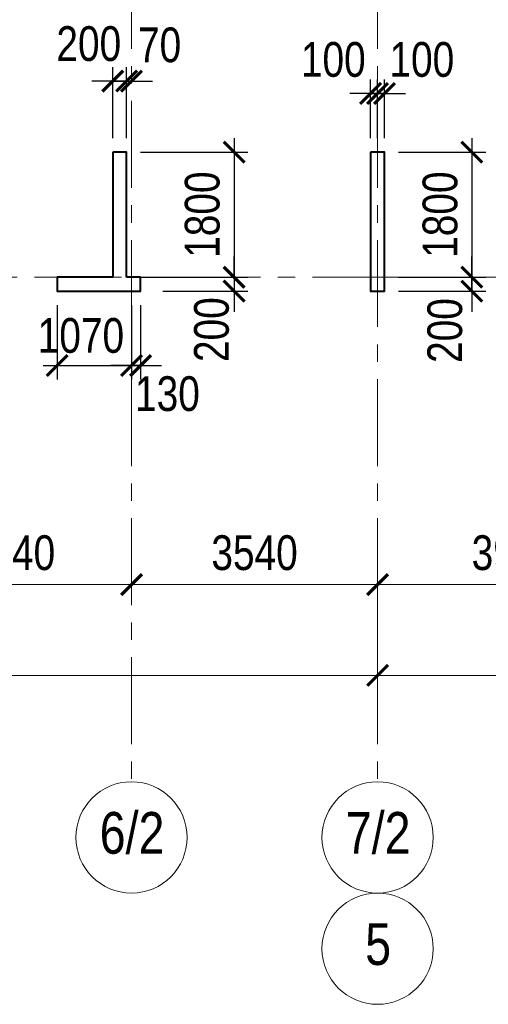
# Model space of a CAD drawing. Extents: x -8631841 to -8525813, y 4017860 to 4564755.
# Tile 79 of 112: x -8585631 to -8578889, y 4440384 to 4454546. Entities that reach past the tile are written whole.
import ezdxf
from ezdxf.enums import TextEntityAlignment as Align

# ---------------------------------------------------------------- set-up
doc = ezdxf.new("R2010")
doc.units = 0
doc.header["$LTSCALE"] = 1000
doc.header["$MEASUREMENT"] = 0
doc.linetypes.add('CENTER', pattern=[2, 1.25, -0.25, 0.25, -0.25])
for name, color, linetype, lineweight in [('СК-040-С(тены)', 12, 'Continuous', 40), ('СК-043-С-ПИЛОНЫ', 5, 'Continuous', 40), ('СК-100-О(си)', 7, 'CENTER', 15), ('СК-100-О(си)_имя', 7, 'CENTER', 15), ('СК-110-О-РАЗМЕРЫ', 7, 'Continuous', 15), ('СК-300-Р(азмеры)', 7, 'Continuous', 20), ('СК-343-Р-КОЛОННЫ', 7, 'Continuous', 13)]:
    doc.layers.add(name, color=color, linetype=linetype, lineweight=lineweight)
doc.styles.add('RUSS', font='arial.ttf', dxfattribs={"width": 0.8})
doc.dimstyles.new('100-200', dxfattribs={"dimscale": 0, "dimtxt": 500, "dimasz": 300, "dimexe": 200, "dimexo": 200, "dimgap": 200, "dimtad": 1, "dimdec": 0, "dimzin": 0, "dimdsep": 46, "dimtxsty": 'RUSS', "dimblk": 'ARCHTICK', "dimcen": 0.096, "dimdle": 200, "dimclrd": 7, "dimclre": 7, "dimclrt": 256, "dimadec": 0, "dimazin": 0, "dimtfac": 1, "dimtdec": 0, "dimtmove": 2, "dimatfit": 3, "dimldrblk": 'OBLIQUE', "dimfxl": 1, "dimtolj": 1, "dimtzin": 0, "dimarcsym": 0})

# ---------------------------------------------------------------- blocks, each defined once
blk = doc.blocks.new('_ArchTick')
at = {"color": 0, "linetype": 'ByBlock', "const_width": 0.15}
blk.add_lwpolyline([(-0.5, -0.5), (0.5, 0.5)], dxfattribs=at)
blk = doc.blocks.new('*D139')
at = {"layer": 'Defpoints', "color": 0, "transparency": 16777216}
for p in [(-28730, -3370), (-25290, -3370), (-25290, -4421)]:
    blk.add_point(p, dxfattribs=at)
at = {"layer": 'СК-110-О-РАЗМЕРЫ', "color": 7, "lineweight": -2, "transparency": 16777216}
for p, q in [((-28730, -3570), (-28730, -4621)), ((-25290, -3570), (-25290, -4621)), ((-28930, -4421), (-25090, -4421))]:
    blk.add_line(p, q, dxfattribs=at)
at = {"layer": 'СК-110-О-РАЗМЕРЫ', "color": 7, "lineweight": -2, "transparency": 16777216, "xscale": 300, "yscale": 300, "zscale": 300, "rotation": 180}
blk.add_blockref('_ArchTick', (-28730, -4421), dxfattribs=at)
at = {"layer": 'СК-110-О-РАЗМЕРЫ', "color": 7, "lineweight": -2, "transparency": 16777216, "xscale": 300, "yscale": 300, "zscale": 300}
blk.add_blockref('_ArchTick', (-25290, -4421), dxfattribs=at)
at = {"layer": 'СК-110-О-РАЗМЕРЫ', "transparency": 16777216, "insert": (-27010, -3965), "char_height": 500, "attachment_point": 5, "style": 'RUSS'}
blk.add_mtext('\\A1;3440', dxfattribs=at)
blk = doc.blocks.new('_Oblique')
at = {"color": 0, "linetype": 'ByBlock', "lineweight": -2}
blk.add_line((-0.5, -0.5), (0.5, 0.5), dxfattribs=at)
blk = doc.blocks.new('*D140')
at = {"layer": 'Defpoints', "color": 0, "transparency": 16777216}
for p in [(-25290, -3370), (-21750, -3370), (-25290, -4421)]:
    blk.add_point(p, dxfattribs=at)
at = {"layer": 'СК-110-О-РАЗМЕРЫ', "color": 7, "lineweight": -2, "transparency": 16777216}
for p, q in [((-25290, -3570), (-25290, -4621)), ((-21750, -3570), (-21750, -4621)), ((-21550, -4421), (-25490, -4421))]:
    blk.add_line(p, q, dxfattribs=at)
at = {"layer": 'СК-110-О-РАЗМЕРЫ', "color": 7, "lineweight": -2, "transparency": 16777216, "xscale": 300, "yscale": 300, "zscale": 300, "rotation": 180}
blk.add_blockref('_ArchTick', (-25290, -4421), dxfattribs=at)
at = {"layer": 'СК-110-О-РАЗМЕРЫ', "color": 7, "lineweight": -2, "transparency": 16777216, "xscale": 300, "yscale": 300, "zscale": 300}
blk.add_blockref('_ArchTick', (-21750, -4421), dxfattribs=at)
at = {"layer": 'СК-110-О-РАЗМЕРЫ', "transparency": 16777216, "insert": (-23520, -3965), "char_height": 500, "attachment_point": 5, "style": 'RUSS'}
blk.add_mtext('\\A1;3540', dxfattribs=at)
blk = doc.blocks.new('*D141')
at = {"layer": 'Defpoints', "color": 0, "transparency": 16777216}
for p in [(-21750, -3370), (-17800, -3370), (-17800, -4421)]:
    blk.add_point(p, dxfattribs=at)
at = {"layer": 'СК-110-О-РАЗМЕРЫ', "color": 7, "lineweight": -2, "transparency": 16777216}
for p, q in [((-21750, -3570), (-21750, -4621)), ((-17800, -3570), (-17800, -4621)), ((-21950, -4421), (-17600, -4421))]:
    blk.add_line(p, q, dxfattribs=at)
at = {"layer": 'СК-110-О-РАЗМЕРЫ', "color": 7, "lineweight": -2, "transparency": 16777216, "xscale": 300, "yscale": 300, "zscale": 300, "rotation": 180}
blk.add_blockref('_ArchTick', (-21750, -4421), dxfattribs=at)
at = {"layer": 'СК-110-О-РАЗМЕРЫ', "color": 7, "lineweight": -2, "transparency": 16777216, "xscale": 300, "yscale": 300, "zscale": 300}
blk.add_blockref('_ArchTick', (-17800, -4421), dxfattribs=at)
at = {"layer": 'СК-110-О-РАЗМЕРЫ', "transparency": 16777216, "insert": (-19775, -3965), "char_height": 500, "attachment_point": 5, "style": 'RUSS'}
blk.add_mtext('\\A1;3950', dxfattribs=at)
blk = doc.blocks.new('*D151')
at = {"layer": 'Defpoints', "color": 0, "transparency": 16777216}
for p in [(-43920, -3521), (-21750, -3521), (-21750, -5726)]:
    blk.add_point(p, dxfattribs=at)
at = {"layer": 'СК-110-О-РАЗМЕРЫ', "color": 7, "lineweight": -2, "transparency": 16777216}
for p, q in [((-43920, -3721), (-43920, -5926)), ((-21750, -3721), (-21750, -5926)), ((-44120, -5726), (-21550, -5726))]:
    blk.add_line(p, q, dxfattribs=at)
at = {"layer": 'СК-110-О-РАЗМЕРЫ', "color": 7, "lineweight": -2, "transparency": 16777216, "xscale": 300, "yscale": 300, "zscale": 300, "rotation": 180}
blk.add_blockref('_ArchTick', (-43920, -5726), dxfattribs=at)
at = {"layer": 'СК-110-О-РАЗМЕРЫ', "color": 7, "lineweight": -2, "transparency": 16777216, "xscale": 300, "yscale": 300, "zscale": 300}
blk.add_blockref('_ArchTick', (-21750, -5726), dxfattribs=at)
at = {"layer": 'СК-110-О-РАЗМЕРЫ', "transparency": 16777216, "insert": (-32835, -5271), "char_height": 500, "attachment_point": 5, "style": 'RUSS'}
blk.add_mtext('\\A1;22170', dxfattribs=at)
blk = doc.blocks.new('*D152')
at = {"layer": 'Defpoints', "color": 0, "transparency": 16777216}
for p in [(-21750, -3521), (1610, -3521), (-21750, -5726)]:
    blk.add_point(p, dxfattribs=at)
at = {"layer": 'СК-110-О-РАЗМЕРЫ', "color": 7, "lineweight": -2, "transparency": 16777216}
for p, q in [((-21750, -3721), (-21750, -5926)), ((1610, -3721), (1610, -5926)), ((1810, -5726), (-21950, -5726))]:
    blk.add_line(p, q, dxfattribs=at)
at = {"layer": 'СК-110-О-РАЗМЕРЫ', "color": 7, "lineweight": -2, "transparency": 16777216, "xscale": 300, "yscale": 300, "zscale": 300, "rotation": 180}
blk.add_blockref('_ArchTick', (-21750, -5726), dxfattribs=at)
at = {"layer": 'СК-110-О-РАЗМЕРЫ', "color": 7, "lineweight": -2, "transparency": 16777216, "xscale": 300, "yscale": 300, "zscale": 300}
blk.add_blockref('_ArchTick', (1610, -5726), dxfattribs=at)
at = {"layer": 'СК-110-О-РАЗМЕРЫ', "transparency": 16777216, "insert": (-10070, -5271), "char_height": 500, "attachment_point": 5, "style": 'RUSS'}
blk.add_mtext('\\A1;23360', dxfattribs=at)
blk = doc.blocks.new('*D318')
at = {"layer": 'Defpoints', "color": 0, "transparency": 16777216}
for p in [(-8583770, 4450842), (-8583770, 4450642), (-8582547, 4450642)]:
    blk.add_point(p, dxfattribs=at)
at = {"layer": 'СК-110-О-РАЗМЕРЫ', "color": 7, "lineweight": -2, "transparency": 16777216}
for p, q in [((-8582547, 4450842), (-8582547, 4451142)), ((-8583570, 4450842), (-8582347, 4450842)), ((-8582547, 4450842), (-8582547, 4450642)), ((-8583570, 4450642), (-8582347, 4450642)), ((-8582547, 4450642), (-8582547, 4450342))]:
    blk.add_line(p, q, dxfattribs=at)
at = {"layer": 'СК-110-О-РАЗМЕРЫ', "color": 7, "lineweight": -2, "transparency": 16777216, "xscale": 300, "yscale": 300, "zscale": 300}
for p, rotation in [((-8582547, 4450842), 270), ((-8582547, 4450642), 90)]:
    blk.add_blockref('_ArchTick', p, dxfattribs=dict(at, rotation=rotation))
at = {"layer": 'СК-110-О-РАЗМЕРЫ', "transparency": 16777216, "insert": (-8582869, 4450088), "char_height": 500, "attachment_point": 5, "rotation": 90, "style": 'RUSS'}
blk.add_mtext('\\A1;200', dxfattribs=at)
blk = doc.blocks.new('*D297')
at = {"layer": 'Defpoints', "color": 0, "transparency": 16777216}
for p in [(-8580382, 4452642), (-8580382, 4450842), (-8579126, 4450842)]:
    blk.add_point(p, dxfattribs=at)
at = {"layer": 'СК-343-Р-КОЛОННЫ', "color": 7, "lineweight": -2, "transparency": 16777216}
for p, q in [((-8579126, 4452842), (-8579126, 4450642)), ((-8580182, 4452642), (-8578926, 4452642)), ((-8580182, 4450842), (-8578926, 4450842))]:
    blk.add_line(p, q, dxfattribs=at)
at = {"layer": 'СК-343-Р-КОЛОННЫ', "color": 7, "lineweight": -2, "transparency": 16777216, "xscale": 300, "yscale": 300, "zscale": 300}
for p, rotation in [((-8579126, 4452642), 90), ((-8579126, 4450842), 270)]:
    blk.add_blockref('_ArchTick', p, dxfattribs=dict(at, rotation=rotation))
at = {"layer": 'СК-343-Р-КОЛОННЫ', "transparency": 16777216, "insert": (-8579581, 4451742), "char_height": 500, "attachment_point": 5, "rotation": 90, "style": 'RUSS'}
blk.add_mtext('\\A1;1800', dxfattribs=at)
blk = doc.blocks.new('*D273')
at = {"layer": 'Defpoints', "color": 0, "transparency": 16777216}
for p in [(-8580382, 4450842), (-8579126, 4450842), (-8580382, 4450642)]:
    blk.add_point(p, dxfattribs=at)
at = {"layer": 'СК-343-Р-КОЛОННЫ', "color": 7, "lineweight": -2, "transparency": 16777216}
for p, q in [((-8579126, 4450842), (-8579126, 4451142)), ((-8580182, 4450842), (-8578926, 4450842)), ((-8579126, 4450642), (-8579126, 4450842)), ((-8580182, 4450642), (-8578926, 4450642)), ((-8579126, 4450642), (-8579126, 4450342))]:
    blk.add_line(p, q, dxfattribs=at)
at = {"layer": 'СК-343-Р-КОЛОННЫ', "color": 7, "lineweight": -2, "transparency": 16777216, "xscale": 300, "yscale": 300, "zscale": 300}
for p, rotation in [((-8579126, 4450842), 270), ((-8579126, 4450642), 90)]:
    blk.add_blockref('_ArchTick', p, dxfattribs=dict(at, rotation=rotation))
at = {"layer": 'СК-343-Р-КОЛОННЫ', "transparency": 16777216, "insert": (-8579512, 4450075), "char_height": 500, "attachment_point": 5, "rotation": 90, "style": 'RUSS'}
blk.add_mtext('\\A1;200', dxfattribs=at)
blk = doc.blocks.new('*D274')
at = {"layer": 'Defpoints', "color": 0, "transparency": 16777216}
for p in [(-8580482, 4453485), (-8580582, 4452642), (-8580482, 4452642)]:
    blk.add_point(p, dxfattribs=at)
at = {"layer": 'СК-343-Р-КОЛОННЫ', "color": 7, "lineweight": -2, "transparency": 16777216}
for p, q in [((-8580582, 4452842), (-8580582, 4453685)), ((-8580482, 4452842), (-8580482, 4453685)), ((-8580582, 4453485), (-8580882, 4453485)), ((-8580582, 4453485), (-8580482, 4453485)), ((-8580482, 4453485), (-8580182, 4453485))]:
    blk.add_line(p, q, dxfattribs=at)
at = {"layer": 'СК-343-Р-КОЛОННЫ', "color": 7, "lineweight": -2, "transparency": 16777216, "xscale": 300, "yscale": 300, "zscale": 300}
blk.add_blockref('_ArchTick', (-8580582, 4453485), dxfattribs=at)
at = {"layer": 'СК-343-Р-КОЛОННЫ', "color": 7, "lineweight": -2, "transparency": 16777216, "xscale": 300, "yscale": 300, "zscale": 300, "rotation": 180}
blk.add_blockref('_ArchTick', (-8580482, 4453485), dxfattribs=at)
at = {"layer": 'СК-343-Р-КОЛОННЫ', "transparency": 16777216, "insert": (-8581119, 4453971), "char_height": 500, "attachment_point": 5, "style": 'RUSS'}
blk.add_mtext('\\A1;100', dxfattribs=at)
blk = doc.blocks.new('*D275')
at = {"layer": 'Defpoints', "color": 0, "transparency": 16777216}
for p in [(-8580482, 4453485), (-8580482, 4452642), (-8580382, 4452642)]:
    blk.add_point(p, dxfattribs=at)
at = {"layer": 'СК-343-Р-КОЛОННЫ', "color": 7, "lineweight": -2, "transparency": 16777216}
for p, q in [((-8580482, 4452842), (-8580482, 4453685)), ((-8580382, 4452842), (-8580382, 4453685)), ((-8580482, 4453485), (-8580782, 4453485)), ((-8580382, 4453485), (-8580482, 4453485)), ((-8580382, 4453485), (-8580082, 4453485))]:
    blk.add_line(p, q, dxfattribs=at)
at = {"layer": 'СК-343-Р-КОЛОННЫ', "color": 7, "lineweight": -2, "transparency": 16777216, "xscale": 300, "yscale": 300, "zscale": 300}
blk.add_blockref('_ArchTick', (-8580482, 4453485), dxfattribs=at)
at = {"layer": 'СК-343-Р-КОЛОННЫ', "color": 7, "lineweight": -2, "transparency": 16777216, "xscale": 300, "yscale": 300, "zscale": 300, "rotation": 180}
blk.add_blockref('_ArchTick', (-8580382, 4453485), dxfattribs=at)
at = {"layer": 'СК-343-Р-КОЛОННЫ', "transparency": 16777216, "insert": (-8579845, 4453971), "char_height": 500, "attachment_point": 5, "style": 'RUSS'}
blk.add_mtext('\\A1;100', dxfattribs=at)
blk = doc.blocks.new('*D235')
at = {"layer": 'Defpoints', "color": 0, "transparency": 16777216}
for p in [(-8584092, 4452641), (-8584092, 4450842), (-8582547, 4450842)]:
    blk.add_point(p, dxfattribs=at)
at = {"layer": 'СК-343-Р-КОЛОННЫ', "color": 7, "lineweight": -2, "transparency": 16777216}
for p, q in [((-8582547, 4452841), (-8582547, 4450642)), ((-8583892, 4452641), (-8582347, 4452641)), ((-8583892, 4450842), (-8582347, 4450842))]:
    blk.add_line(p, q, dxfattribs=at)
at = {"layer": 'СК-343-Р-КОЛОННЫ', "color": 7, "lineweight": -2, "transparency": 16777216, "xscale": 300, "yscale": 300, "zscale": 300}
for p, rotation in [((-8582547, 4452641), 90), ((-8582547, 4450842), 270)]:
    blk.add_blockref('_ArchTick', p, dxfattribs=dict(at, rotation=rotation))
at = {"layer": 'СК-343-Р-КОЛОННЫ', "transparency": 16777216, "insert": (-8583002, 4451742), "char_height": 500, "attachment_point": 5, "rotation": 90, "style": 'RUSS'}
blk.add_mtext('\\A1;1800', dxfattribs=at)
blk = doc.blocks.new('*D236')
at = {"layer": 'Defpoints', "color": 0, "transparency": 16777216}
for p in [(-8584092, 4453663), (-8584292, 4452641), (-8584092, 4452641)]:
    blk.add_point(p, dxfattribs=at)
at = {"layer": 'СК-343-Р-КОЛОННЫ', "color": 7, "lineweight": -2, "transparency": 16777216}
for p, q in [((-8584292, 4452841), (-8584292, 4453863)), ((-8584092, 4452841), (-8584092, 4453863)), ((-8584292, 4453663), (-8584592, 4453663)), ((-8584292, 4453663), (-8584092, 4453663)), ((-8584092, 4453663), (-8583792, 4453663))]:
    blk.add_line(p, q, dxfattribs=at)
at = {"layer": 'СК-343-Р-КОЛОННЫ', "color": 7, "lineweight": -2, "transparency": 16777216, "xscale": 300, "yscale": 300, "zscale": 300}
blk.add_blockref('_ArchTick', (-8584292, 4453663), dxfattribs=at)
at = {"layer": 'СК-343-Р-КОЛОННЫ', "color": 7, "lineweight": -2, "transparency": 16777216, "xscale": 300, "yscale": 300, "zscale": 300, "rotation": 180}
blk.add_blockref('_ArchTick', (-8584092, 4453663), dxfattribs=at)
at = {"layer": 'СК-343-Р-КОЛОННЫ', "transparency": 16777216, "insert": (-8584637, 4454199), "char_height": 500, "attachment_point": 5, "style": 'RUSS'}
blk.add_mtext('\\A1;200', dxfattribs=at)
blk = doc.blocks.new('*D237')
at = {"layer": 'Defpoints', "color": 0, "transparency": 16777216}
for p in [(-8584022, 4453663), (-8584022, 4453663), (-8584092, 4452641)]:
    blk.add_point(p, dxfattribs=at)
at = {"layer": 'СК-343-Р-КОЛОННЫ', "color": 7, "lineweight": -2, "transparency": 16777216}
for p, q in [((-8584092, 4452841), (-8584092, 4453863)), ((-8584092, 4453663), (-8584392, 4453663)), ((-8584092, 4453663), (-8584022, 4453663)), ((-8584022, 4453663), (-8583722, 4453663))]:
    blk.add_line(p, q, dxfattribs=at)
at = {"layer": 'СК-343-Р-КОЛОННЫ', "color": 7, "lineweight": -2, "transparency": 16777216, "xscale": 300, "yscale": 300, "zscale": 300}
blk.add_blockref('_ArchTick', (-8584092, 4453663), dxfattribs=at)
at = {"layer": 'СК-343-Р-КОЛОННЫ', "color": 7, "lineweight": -2, "transparency": 16777216, "xscale": 300, "yscale": 300, "zscale": 300, "rotation": 180}
blk.add_blockref('_ArchTick', (-8584022, 4453663), dxfattribs=at)
at = {"layer": 'СК-343-Р-КОЛОННЫ', "transparency": 16777216, "insert": (-8583618, 4454181), "char_height": 500, "attachment_point": 5, "style": 'RUSS'}
blk.add_mtext('\\A1;70', dxfattribs=at)
blk = doc.blocks.new('*D240')
at = {"layer": 'Defpoints', "color": 0, "transparency": 16777216}
for p in [(-8585092, 4450642), (-8584022, 4450642), (-8584022, 4449571)]:
    blk.add_point(p, dxfattribs=at)
at = {"layer": 'СК-343-Р-КОЛОННЫ', "color": 7, "lineweight": -2, "transparency": 16777216}
for p, q in [((-8585092, 4450442), (-8585092, 4449371)), ((-8584022, 4450442), (-8584022, 4449371)), ((-8585292, 4449571), (-8583822, 4449571))]:
    blk.add_line(p, q, dxfattribs=at)
at = {"layer": 'СК-343-Р-КОЛОННЫ', "color": 7, "lineweight": -2, "transparency": 16777216, "xscale": 300, "yscale": 300, "zscale": 300, "rotation": 180}
blk.add_blockref('_ArchTick', (-8585092, 4449571), dxfattribs=at)
at = {"layer": 'СК-343-Р-КОЛОННЫ', "color": 7, "lineweight": -2, "transparency": 16777216, "xscale": 300, "yscale": 300, "zscale": 300}
blk.add_blockref('_ArchTick', (-8584022, 4449571), dxfattribs=at)
at = {"layer": 'СК-343-Р-КОЛОННЫ', "transparency": 16777216, "insert": (-8584750, 4450001), "char_height": 500, "attachment_point": 5, "style": 'RUSS'}
blk.add_mtext('\\A1;1070', dxfattribs=at)
blk = doc.blocks.new('*D241')
at = {"layer": 'Defpoints', "color": 0, "transparency": 16777216}
for p in [(-8584022, 4450642), (-8583892, 4450642), (-8584022, 4449571)]:
    blk.add_point(p, dxfattribs=at)
at = {"layer": 'СК-343-Р-КОЛОННЫ', "color": 7, "lineweight": -2, "transparency": 16777216}
for p, q in [((-8584022, 4450442), (-8584022, 4449371)), ((-8583892, 4450442), (-8583892, 4449371)), ((-8584022, 4449571), (-8584322, 4449571)), ((-8583892, 4449571), (-8584022, 4449571)), ((-8583892, 4449571), (-8583592, 4449571))]:
    blk.add_line(p, q, dxfattribs=at)
at = {"layer": 'СК-343-Р-КОЛОННЫ', "color": 7, "lineweight": -2, "transparency": 16777216, "xscale": 300, "yscale": 300, "zscale": 300}
blk.add_blockref('_ArchTick', (-8584022, 4449571), dxfattribs=at)
at = {"layer": 'СК-343-Р-КОЛОННЫ', "color": 7, "lineweight": -2, "transparency": 16777216, "xscale": 300, "yscale": 300, "zscale": 300, "rotation": 180}
blk.add_blockref('_ArchTick', (-8583892, 4449571), dxfattribs=at)
at = {"layer": 'СК-343-Р-КОЛОННЫ', "transparency": 16777216, "insert": (-8583505, 4449164), "char_height": 500, "attachment_point": 5, "style": 'RUSS'}
blk.add_mtext('\\A1;130', dxfattribs=at)
blk = doc.blocks.new('8-11')
at = {"layer": 'СК-040-С(тены)'}
for points in [[(18360, 0), (17560, 0), (17560, -200), (18760, -200), (18760, 0)], [(18760, 0), (18560, 0)]]:
    blk.add_lwpolyline(points, dxfattribs=at)
at = {"layer": 'СК-043-С-ПИЛОНЫ'}
for points in [[(18360, 1800), (18360, 0)], [(18560, 0), (18560, 1800), (18360, 1800)], [(22070, 1800), (22070, -200), (22270, -200), (22270, 1800), (22070, 1800)], [(18360, -200), (18360, -200), (18560, -200), (18560, -200)]]:
    blk.add_lwpolyline(points, dxfattribs=at)
blk = doc.blocks.new('оси')
at = {"layer": 'СК-100-О(си)'}
for p, q in [((-25290.2, 18534.9), (-25290.2, -7257.5)), ((-21750, 18534.9), (-21750, -7257.5)), ((-46685.3, 0), (6554.2, 0))]:
    blk.add_line(p, q, dxfattribs=at)
at = {"layer": 'СК-100-О(си)', "linetype": 'Continuous'}
for centre in [(-25290.2, -8057.5), (-21750, -8057.5), (-21750, -9657.5)]:
    blk.add_circle(centre, 800, dxfattribs=at)
at = {"layer": 'СК-100-О(си)_имя', "style": 'RUSS', "width": 0.8}
for s, p in [('6/2', (-25282.4, -7991.8)), ('7/2', (-21742.2, -7991.8)), ('5', (-21742.2, -9591.8))]:
    blk.add_text(s, height=600, dxfattribs=at).set_placement(p, align=Align.MIDDLE_CENTER)
at = {"layer": 'СК-110-О-РАЗМЕРЫ'}
for base, p1, p2, picture, middle in [((-25290.2, -4420.6), (-28729.8, -3369.7), (-25290.2, -3369.7), '*D139', (-27010, -3965.1)), ((-17800, -4420.6), (-21750, -3369.7), (-17800, -3369.7), '*D141', (-19775, -3965.1)), ((-21750, -5726.1), (-43920.2, -3520.6), (-21750, -3520.6), '*D151', (-32835.1, -5270.8))]:
    dim = blk.add_linear_dim(base=base, p1=p1, p2=p2, dimstyle='100-200', override={"dimscale": 1}, dxfattribs=at)
    dim.commit()
    dim.dimension.update_dxf_attribs({"geometry": picture, "text_midpoint": middle})
for base, p1, p2, picture, middle in [((-25290.2, -4420.6), (-21750, -3369.7), (-25290.2, -3369.7), '*D140', (-23520.1, -3965.1)), ((-21750, -5726.1), (1610, -3520.6), (-21750, -3520.6), '*D152', (-10070, -5270.7))]:
    dim = blk.add_linear_dim(base=base, p1=p1, p2=p2, angle=180, dimstyle='100-200', override={"dimscale": 1}, dxfattribs=at)
    dim.commit()
    dim.dimension.update_dxf_attribs({"geometry": picture, "text_midpoint": middle})
blk = doc.blocks.new('A$C858fb3ef')
at = {"layer": 'СК-300-Р(азмеры)'}
blk.add_blockref('оси', (0, 0), dxfattribs=at)
blk = doc.blocks.new('A$C573b34c5')
blk.add_blockref('A$C858fb3ef', (0, 0))

msp = doc.modelspace()

# ---------------------------------------------------------------- block references
at = {"layer": 'СК-043-С-ПИЛОНЫ'}
msp.add_blockref('8-11', (-8602652.1, 4450841.8), dxfattribs=at)
at = {"layer": 'СК-300-Р(азмеры)'}
msp.add_blockref('A$C573b34c5', (-8558731.8, 4450841.8), dxfattribs=at)

# ---------------------------------------------------------------- dimensions: what is measured, and where the dimension line sits
at = {"layer": 'СК-110-О-РАЗМЕРЫ'}
dim = msp.add_linear_dim(base=(-8582547.3, 4450642), p1=(-8583770, 4450842), p2=(-8583770, 4450642), angle=90, dimstyle='100-200', override={"dimscale": 1}, dxfattribs=at)
dim.commit()
dim.dimension.update_dxf_attribs({"geometry": '*D318', "text_midpoint": (-8582868.5, 4450088.4), "dimtype": 160})
at = {"layer": 'СК-343-Р-КОЛОННЫ'}
for base, p1, p2, picture, middle in [((-8584092, 4453663), (-8584292, 4452641.4), (-8584092, 4452641.4), '*D236', (-8584637.2, 4454199.3)), ((-8584022.1, 4453663), (-8584092, 4452641.4), (-8584022.1, 4453663), '*D237', (-8583617.6, 4454181.4)), ((-8580481.8, 4453485.1), (-8580581.9, 4452641.7), (-8580481.8, 4452641.7), '*D274', (-8581118.8, 4453971.4)), ((-8584022.1, 4449571.5), (-8585092.1, 4450641.9), (-8584022.1, 4450641.9), '*D240', (-8584749.9, 4450001.1)), ((-8584022.1, 4449571.5), (-8583892.1, 4450641.9), (-8584022.1, 4450641.9), '*D241', (-8583505.3, 4449163.9))]:
    dim = msp.add_linear_dim(base=base, p1=p1, p2=p2, dimstyle='100-200', override={"dimscale": 1}, dxfattribs=at)
    dim.commit()
    dim.dimension.update_dxf_attribs({"geometry": picture, "text_midpoint": middle, "dimtype": 160})
for base, p1, p2, angle, picture, middle in [((-8580481.8, 4453485.1), (-8580381.7, 4452641.7), (-8580481.8, 4452641.7), 180, '*D275', (-8579844.9, 4453971.4)), ((-8579126, 4450841.8), (-8580381.9, 4450641.9), (-8580381.9, 4450841.8), 90, '*D273', (-8579511.7, 4450074.9))]:
    dim = msp.add_linear_dim(base=base, p1=p1, p2=p2, angle=angle, dimstyle='100-200', override={"dimscale": 1}, dxfattribs=at)
    dim.commit()
    dim.dimension.update_dxf_attribs({"geometry": picture, "text_midpoint": middle, "dimtype": 160})
for base, p1, p2, picture, middle in [((-8582547.0407, 4450841.8599), (-8584092.0448, 4452641.426), (-8584092.0433, 4450841.8599), '*D235', (-8583002.3272, 4451741.643)), ((-8579126, 4450841.8), (-8580381.9, 4452641.7), (-8580381.9, 4450841.8), '*D297', (-8579581.3, 4451741.7))]:
    dim = msp.add_linear_dim(base=base, p1=p1, p2=p2, angle=90, dimstyle='100-200', override={"dimscale": 1}, dxfattribs=at)
    dim.commit()
    dim.dimension.update_dxf_attribs({"geometry": picture, "text_midpoint": middle})

doc.saveas('drawing.dxf')
